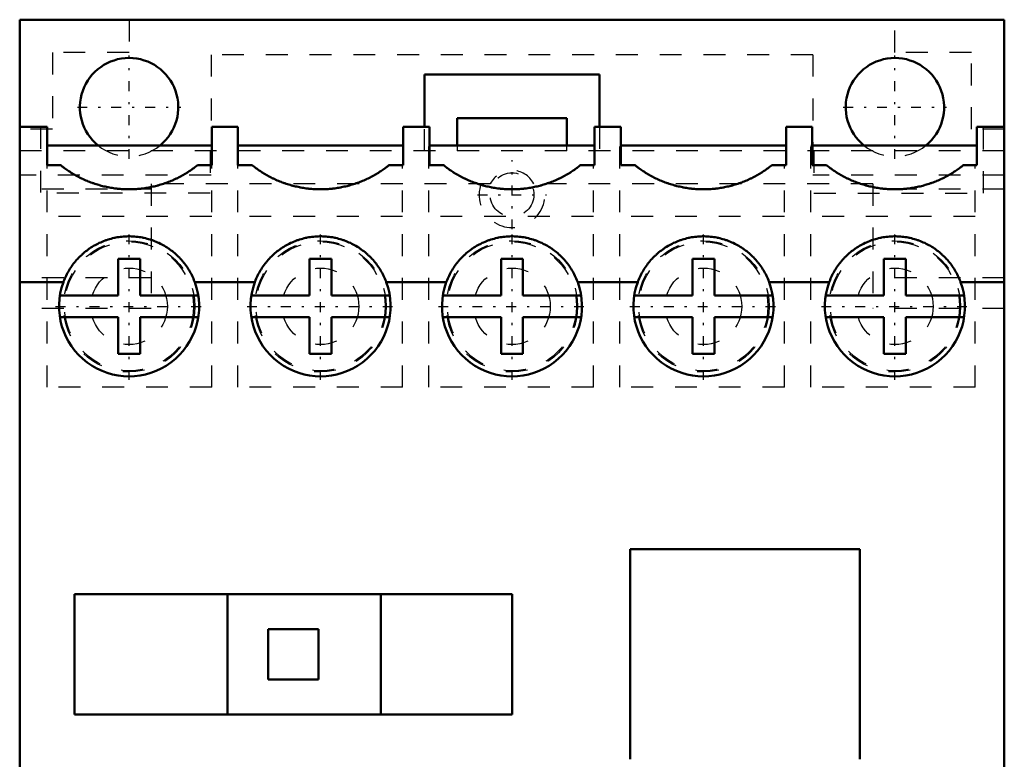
# Model space of a CAD drawing. Header units: millimetres. Extents: x 0 to 45, y -29 to 29.
# Tile 2 of 2: x 0 to 45, y -4.8 to 29. Entities that reach past the tile are written whole.
import ezdxf

# ---------------------------------------------------------------- set-up
doc = ezdxf.new("R2010")
doc.units = ezdxf.units.MM
doc.linetypes.add('Center', pattern=[1.5, 0.45, -0.5, 0.05, -0.5])
doc.linetypes.add('Dashed', pattern=[2, 1, -1])
for name, color, linetype, lineweight in [('AM_0', 7, 'Continuous', 30), ('AM_3', 7, 'Dashed', 5), ('AM_7', 7, 'Center', 5)]:
    doc.layers.add(name, color=color, linetype=linetype, lineweight=lineweight)

msp = doc.modelspace()

# ---------------------------------------------------------------- linework, layer by layer
at = {"layer": 'AM_0', "color": 7, "linetype": 'Continuous', "lineweight": 50}
for p, q in [((0, 29), (0, -29)), ((45, 29), (0, 29)), ((45, 29), (45, -29)), ((18.5, 24.1), (18.5, 26.5)), ((18.5, 26.5), (26.5, 26.5)), ((26.5, 26.5), (26.5, 24.1)), ((20, 24.5), (20, 23.25)), ((25, 24.5), (20, 24.5)), ((25, 23.25), (25, 24.5)), ((1.25, 24.1), (0, 24.1)), ((1.25, 22.35), (1.25, 24.1)), ((8.775, 24.1), (8.775, 22.35)), ((9.975, 24.1), (8.775, 24.1)), ((9.975, 22.35), (9.975, 24.1)), ((17.525, 24.1), (17.525, 22.35)), ((18.725, 24.1), (17.525, 24.1)), ((18.725, 22.35), (18.725, 24.1)), ((26.275, 24.1), (26.275, 22.35)), ((27.475, 24.1), (26.275, 24.1)), ((27.475, 22.35), (27.475, 24.1)), ((35.025, 24.1), (35.025, 22.35)), ((36.225, 24.1), (35.025, 24.1)), ((36.225, 22.35), (36.225, 24.1)), ((43.75, 24.1), (43.75, 22.35)), ((45, 24.1), (43.75, 24.1)), ((8.775, 23.25), (1.25, 23.25)), ((17.525, 23.25), (9.975, 23.25)), ((26.275, 23.25), (18.725, 23.25)), ((35.025, 23.25), (27.475, 23.25)), ((43.75, 23.25), (36.225, 23.25)), ((1.871, 22.35), (1.25, 22.35)), ((8.775, 22.35), (8.129, 22.35)), ((10.621, 22.35), (9.975, 22.35)), ((17.525, 22.35), (16.879, 22.35)), ((19.371, 22.35), (18.725, 22.35)), ((26.275, 22.35), (25.629, 22.35)), ((28.121, 22.35), (27.475, 22.35)), ((35.025, 22.35), (34.379, 22.35)), ((36.871, 22.35), (36.225, 22.35)), ((43.75, 22.35), (43.129, 22.35)), ((5.5, 18.075), (4.5, 18.075)), ((4.5, 18.075), (4.5, 16.4)), ((5.5, 16.4), (5.5, 18.075)), ((14.25, 18.075), (13.25, 18.075)), ((13.25, 18.075), (13.25, 16.4)), ((14.25, 16.4), (14.25, 18.075)), ((23, 18.075), (22, 18.075)), ((22, 18.075), (22, 16.4)), ((23, 16.4), (23, 18.075)), ((31.75, 18.075), (30.75, 18.075)), ((30.75, 18.075), (30.75, 16.4)), ((31.75, 16.4), (31.75, 18.075)), ((40.5, 18.075), (39.5, 18.075)), ((39.5, 18.075), (39.5, 16.4)), ((40.5, 16.4), (40.5, 18.075)), ((1.995, 17), (0, 17)), ((10.745, 17), (8.005, 17)), ((19.495, 17), (16.755, 17)), ((28.245, 17), (25.505, 17)), ((36.995, 17), (34.255, 17)), ((45, 17), (43.005, 17)), ((4.5, 16.4), (1.839, 16.4)), ((8.161, 16.4), (5.5, 16.4)), ((13.25, 16.4), (10.589, 16.4)), ((16.911, 16.4), (14.25, 16.4)), ((22, 16.4), (19.339, 16.4)), ((25.661, 16.4), (23, 16.4)), ((30.75, 16.4), (28.089, 16.4)), ((34.411, 16.4), (31.75, 16.4)), ((39.5, 16.4), (36.839, 16.4)), ((43.161, 16.4), (40.5, 16.4)), ((1.839, 15.4), (4.5, 15.4)), ((4.5, 15.4), (4.5, 13.725)), ((5.5, 13.725), (5.5, 15.4)), ((5.5, 15.4), (8.161, 15.4)), ((10.589, 15.4), (13.25, 15.4)), ((13.25, 15.4), (13.25, 13.725)), ((14.25, 13.725), (14.25, 15.4)), ((14.25, 15.4), (16.911, 15.4)), ((19.339, 15.4), (22, 15.4)), ((22, 15.4), (22, 13.725)), ((23, 13.725), (23, 15.4)), ((23, 15.4), (25.661, 15.4)), ((28.089, 15.4), (30.75, 15.4)), ((30.75, 15.4), (30.75, 13.725)), ((31.75, 13.725), (31.75, 15.4)), ((31.75, 15.4), (34.411, 15.4)), ((36.839, 15.4), (39.5, 15.4)), ((39.5, 15.4), (39.5, 13.725)), ((40.5, 13.725), (40.5, 15.4)), ((40.5, 15.4), (43.161, 15.4)), ((4.5, 13.725), (5.5, 13.725)), ((13.25, 13.725), (14.25, 13.725)), ((22, 13.725), (23, 13.725)), ((30.75, 13.725), (31.75, 13.725)), ((39.5, 13.725), (40.5, 13.725)), ((27.9, 4.8), (38.4, 4.8)), ((27.9, -4.8), (27.9, 4.8)), ((38.4, 4.8), (38.4, -4.8)), ((2.5, 2.75), (22.5, 2.75)), ((2.5, -2.75), (2.5, 2.75)), ((9.5, 2.75), (9.5, -2.75)), ((16.5, 2.75), (16.5, -2.75)), ((22.5, 2.75), (22.5, -2.75)), ((11.35, 1.15), (11.35, -1.15)), ((13.65, 1.15), (11.35, 1.15)), ((13.65, -1.15), (13.65, 1.15)), ((11.35, -1.15), (13.65, -1.15)), ((22.5, -2.75), (2.5, -2.75))]:
    msp.add_line(p, q, dxfattribs=at)
for points in [[(8.129, 22.35), (8.104, 22.33), (8.055, 22.292), (8.005, 22.254), (7.98, 22.235), (7.955, 22.217), (7.904, 22.18), (7.853, 22.144), (7.801, 22.109), (7.749, 22.074), (7.697, 22.04), (7.67, 22.023), (7.644, 22.006), (7.591, 21.973), (7.537, 21.941), (7.483, 21.91), (7.428, 21.879), (7.373, 21.849), (7.346, 21.834), (7.318, 21.82), (7.262, 21.791), (7.206, 21.763), (7.178, 21.749), (7.15, 21.736), (7.093, 21.709), (7.036, 21.683), (7.008, 21.671), (6.979, 21.658), (6.921, 21.634), (6.863, 21.61), (6.805, 21.587), (6.747, 21.565), (6.688, 21.543), (6.658, 21.533), (6.629, 21.523), (6.569, 21.503), (6.51, 21.483), (6.45, 21.465), (6.39, 21.447), (6.33, 21.43), (6.3, 21.422), (6.269, 21.414), (6.209, 21.398), (6.148, 21.384), (6.087, 21.37), (6.026, 21.356), (5.964, 21.344), (5.934, 21.338), (5.903, 21.332), (5.841, 21.321), (5.779, 21.311), (5.717, 21.302), (5.655, 21.293), (5.593, 21.285), (5.562, 21.282), (5.531, 21.278), (5.469, 21.272), (5.406, 21.267), (5.344, 21.262), (5.282, 21.258), (5.219, 21.255), (5.188, 21.254), (5.156, 21.252), (5.094, 21.251), (5.031, 21.25), (5, 21.25), (4.969, 21.25), (4.906, 21.251), (4.844, 21.252), (4.812, 21.254), (4.781, 21.255), (4.718, 21.258), (4.656, 21.262), (4.594, 21.267), (4.531, 21.272), (4.469, 21.278), (4.438, 21.282), (4.407, 21.285), (4.345, 21.293), (4.283, 21.302), (4.221, 21.311), (4.159, 21.321), (4.097, 21.332), (4.066, 21.338), (4.036, 21.344), (3.974, 21.356), (3.913, 21.37), (3.852, 21.384), (3.791, 21.398), (3.731, 21.414), (3.7, 21.422), (3.67, 21.43), (3.61, 21.447), (3.55, 21.465), (3.49, 21.483), (3.431, 21.503), (3.371, 21.523), (3.342, 21.533), (3.312, 21.543), (3.253, 21.565), (3.195, 21.587), (3.137, 21.61), (3.079, 21.634), (3.021, 21.658), (2.992, 21.671), (2.964, 21.683), (2.907, 21.709), (2.85, 21.736), (2.822, 21.749), (2.794, 21.763), (2.738, 21.791), (2.682, 21.82), (2.654, 21.834), (2.627, 21.849), (2.572, 21.879), (2.517, 21.91), (2.463, 21.941), (2.409, 21.973), (2.356, 22.006), (2.33, 22.023), (2.303, 22.04), (2.251, 22.074), (2.199, 22.109), (2.147, 22.144), (2.096, 22.18), (2.045, 22.217), (2.02, 22.235), (1.995, 22.254), (1.945, 22.292), (1.896, 22.33), (1.871, 22.35)], [(16.879, 22.35), (16.854, 22.33), (16.805, 22.292), (16.755, 22.254), (16.73, 22.235), (16.705, 22.217), (16.654, 22.18), (16.603, 22.144), (16.551, 22.109), (16.499, 22.074), (16.447, 22.04), (16.42, 22.023), (16.394, 22.006), (16.341, 21.973), (16.287, 21.941), (16.233, 21.91), (16.178, 21.879), (16.123, 21.849), (16.096, 21.834), (16.068, 21.82), (16.012, 21.791), (15.956, 21.763), (15.928, 21.749), (15.9, 21.736), (15.843, 21.709), (15.786, 21.683), (15.758, 21.671), (15.729, 21.658), (15.671, 21.634), (15.613, 21.61), (15.555, 21.587), (15.497, 21.565), (15.438, 21.543), (15.408, 21.533), (15.379, 21.523), (15.319, 21.503), (15.26, 21.483), (15.2, 21.465), (15.14, 21.447), (15.08, 21.43), (15.05, 21.422), (15.019, 21.414), (14.959, 21.398), (14.898, 21.384), (14.837, 21.37), (14.776, 21.356), (14.714, 21.344), (14.684, 21.338), (14.653, 21.332), (14.591, 21.321), (14.529, 21.311), (14.467, 21.302), (14.405, 21.293), (14.343, 21.285), (14.312, 21.282), (14.281, 21.278), (14.219, 21.272), (14.156, 21.267), (14.094, 21.262), (14.032, 21.258), (13.969, 21.255), (13.938, 21.254), (13.906, 21.252), (13.844, 21.251), (13.781, 21.25), (13.75, 21.25), (13.719, 21.25), (13.656, 21.251), (13.594, 21.252), (13.562, 21.254), (13.531, 21.255), (13.468, 21.258), (13.406, 21.262), (13.344, 21.267), (13.281, 21.272), (13.219, 21.278), (13.188, 21.282), (13.157, 21.285), (13.095, 21.293), (13.033, 21.302), (12.971, 21.311), (12.909, 21.321), (12.847, 21.332), (12.816, 21.338), (12.786, 21.344), (12.724, 21.356), (12.663, 21.37), (12.602, 21.384), (12.541, 21.398), (12.481, 21.414), (12.45, 21.422), (12.42, 21.43), (12.36, 21.447), (12.3, 21.465), (12.24, 21.483), (12.181, 21.503), (12.121, 21.523), (12.092, 21.533), (12.062, 21.543), (12.003, 21.565), (11.945, 21.587), (11.887, 21.61), (11.829, 21.634), (11.771, 21.658), (11.742, 21.671), (11.714, 21.683), (11.657, 21.709), (11.6, 21.736), (11.572, 21.749), (11.544, 21.763), (11.488, 21.791), (11.432, 21.82), (11.404, 21.834), (11.377, 21.849), (11.322, 21.879), (11.267, 21.91), (11.213, 21.941), (11.159, 21.973), (11.106, 22.006), (11.08, 22.023), (11.053, 22.04), (11.001, 22.074), (10.949, 22.109), (10.897, 22.144), (10.846, 22.18), (10.795, 22.217), (10.77, 22.235), (10.745, 22.254), (10.695, 22.292), (10.646, 22.33), (10.621, 22.35)], [(25.629, 22.35), (25.604, 22.33), (25.555, 22.292), (25.505, 22.254), (25.48, 22.235), (25.455, 22.217), (25.404, 22.18), (25.353, 22.144), (25.301, 22.109), (25.249, 22.074), (25.197, 22.04), (25.17, 22.023), (25.144, 22.006), (25.091, 21.973), (25.037, 21.941), (24.983, 21.91), (24.928, 21.879), (24.873, 21.849), (24.846, 21.834), (24.818, 21.82), (24.762, 21.791), (24.706, 21.763), (24.678, 21.749), (24.65, 21.736), (24.593, 21.709), (24.536, 21.683), (24.508, 21.671), (24.479, 21.658), (24.421, 21.634), (24.363, 21.61), (24.305, 21.587), (24.247, 21.565), (24.188, 21.543), (24.158, 21.533), (24.129, 21.523), (24.069, 21.503), (24.01, 21.483), (23.95, 21.465), (23.89, 21.447), (23.83, 21.43), (23.8, 21.422), (23.769, 21.414), (23.709, 21.398), (23.648, 21.384), (23.587, 21.37), (23.526, 21.356), (23.464, 21.344), (23.434, 21.338), (23.403, 21.332), (23.341, 21.321), (23.279, 21.311), (23.217, 21.302), (23.155, 21.293), (23.093, 21.285), (23.062, 21.282), (23.031, 21.278), (22.969, 21.272), (22.906, 21.267), (22.844, 21.262), (22.782, 21.258), (22.719, 21.255), (22.688, 21.254), (22.656, 21.252), (22.594, 21.251), (22.531, 21.25), (22.5, 21.25), (22.469, 21.25), (22.406, 21.251), (22.344, 21.252), (22.312, 21.254), (22.281, 21.255), (22.218, 21.258), (22.156, 21.262), (22.094, 21.267), (22.031, 21.272), (21.969, 21.278), (21.938, 21.282), (21.907, 21.285), (21.845, 21.293), (21.783, 21.302), (21.721, 21.311), (21.659, 21.321), (21.597, 21.332), (21.566, 21.338), (21.536, 21.344), (21.474, 21.356), (21.413, 21.37), (21.352, 21.384), (21.291, 21.398), (21.231, 21.414), (21.2, 21.422), (21.17, 21.43), (21.11, 21.447), (21.05, 21.465), (20.99, 21.483), (20.931, 21.503), (20.871, 21.523), (20.842, 21.533), (20.812, 21.543), (20.753, 21.565), (20.695, 21.587), (20.637, 21.61), (20.579, 21.634), (20.521, 21.658), (20.492, 21.671), (20.464, 21.683), (20.407, 21.709), (20.35, 21.736), (20.322, 21.749), (20.294, 21.763), (20.238, 21.791), (20.182, 21.82), (20.154, 21.834), (20.127, 21.849), (20.072, 21.879), (20.017, 21.91), (19.963, 21.941), (19.909, 21.973), (19.856, 22.006), (19.83, 22.023), (19.803, 22.04), (19.751, 22.074), (19.699, 22.109), (19.647, 22.144), (19.596, 22.18), (19.545, 22.217), (19.52, 22.235), (19.495, 22.254), (19.445, 22.292), (19.396, 22.33), (19.371, 22.35)], [(34.379, 22.35), (34.354, 22.33), (34.305, 22.292), (34.255, 22.254), (34.23, 22.235), (34.205, 22.217), (34.154, 22.18), (34.103, 22.144), (34.051, 22.109), (33.999, 22.074), (33.947, 22.04), (33.92, 22.023), (33.894, 22.006), (33.841, 21.973), (33.787, 21.941), (33.733, 21.91), (33.678, 21.879), (33.623, 21.849), (33.596, 21.834), (33.568, 21.82), (33.512, 21.791), (33.456, 21.763), (33.428, 21.749), (33.4, 21.736), (33.343, 21.709), (33.286, 21.683), (33.258, 21.671), (33.229, 21.658), (33.171, 21.634), (33.113, 21.61), (33.055, 21.587), (32.997, 21.565), (32.938, 21.543), (32.908, 21.533), (32.879, 21.523), (32.819, 21.503), (32.76, 21.483), (32.7, 21.465), (32.64, 21.447), (32.58, 21.43), (32.55, 21.422), (32.519, 21.414), (32.459, 21.398), (32.398, 21.384), (32.337, 21.37), (32.276, 21.356), (32.214, 21.344), (32.184, 21.338), (32.153, 21.332), (32.091, 21.321), (32.029, 21.311), (31.967, 21.302), (31.905, 21.293), (31.843, 21.285), (31.812, 21.282), (31.781, 21.278), (31.719, 21.272), (31.656, 21.267), (31.594, 21.262), (31.532, 21.258), (31.469, 21.255), (31.438, 21.254), (31.406, 21.252), (31.344, 21.251), (31.281, 21.25), (31.25, 21.25), (31.219, 21.25), (31.156, 21.251), (31.094, 21.252), (31.062, 21.254), (31.031, 21.255), (30.968, 21.258), (30.906, 21.262), (30.844, 21.267), (30.781, 21.272), (30.719, 21.278), (30.688, 21.282), (30.657, 21.285), (30.595, 21.293), (30.533, 21.302), (30.471, 21.311), (30.409, 21.321), (30.347, 21.332), (30.316, 21.338), (30.286, 21.344), (30.224, 21.356), (30.163, 21.37), (30.102, 21.384), (30.041, 21.398), (29.981, 21.414), (29.95, 21.422), (29.92, 21.43), (29.86, 21.447), (29.8, 21.465), (29.74, 21.483), (29.681, 21.503), (29.621, 21.523), (29.592, 21.533), (29.562, 21.543), (29.503, 21.565), (29.445, 21.587), (29.387, 21.61), (29.329, 21.634), (29.271, 21.658), (29.242, 21.671), (29.214, 21.683), (29.157, 21.709), (29.1, 21.736), (29.072, 21.749), (29.044, 21.763), (28.988, 21.791), (28.932, 21.82), (28.904, 21.834), (28.877, 21.849), (28.822, 21.879), (28.767, 21.91), (28.713, 21.941), (28.659, 21.973), (28.606, 22.006), (28.58, 22.023), (28.553, 22.04), (28.501, 22.074), (28.449, 22.109), (28.397, 22.144), (28.346, 22.18), (28.295, 22.217), (28.27, 22.235), (28.245, 22.254), (28.195, 22.292), (28.146, 22.33), (28.121, 22.35)], [(43.129, 22.35), (43.104, 22.33), (43.055, 22.292), (43.005, 22.254), (42.98, 22.235), (42.955, 22.217), (42.904, 22.18), (42.853, 22.144), (42.801, 22.109), (42.749, 22.074), (42.697, 22.04), (42.67, 22.023), (42.644, 22.006), (42.591, 21.973), (42.537, 21.941), (42.483, 21.91), (42.428, 21.879), (42.373, 21.849), (42.346, 21.834), (42.318, 21.82), (42.262, 21.791), (42.206, 21.763), (42.178, 21.749), (42.15, 21.736), (42.093, 21.709), (42.036, 21.683), (42.008, 21.671), (41.979, 21.658), (41.921, 21.634), (41.863, 21.61), (41.805, 21.587), (41.747, 21.565), (41.688, 21.543), (41.658, 21.533), (41.629, 21.523), (41.569, 21.503), (41.51, 21.483), (41.45, 21.465), (41.39, 21.447), (41.33, 21.43), (41.3, 21.422), (41.269, 21.414), (41.209, 21.398), (41.148, 21.384), (41.087, 21.37), (41.026, 21.356), (40.964, 21.344), (40.934, 21.338), (40.903, 21.332), (40.841, 21.321), (40.779, 21.311), (40.717, 21.302), (40.655, 21.293), (40.593, 21.285), (40.562, 21.282), (40.531, 21.278), (40.469, 21.272), (40.406, 21.267), (40.344, 21.262), (40.282, 21.258), (40.219, 21.255), (40.188, 21.254), (40.156, 21.252), (40.094, 21.251), (40.031, 21.25), (40, 21.25), (39.969, 21.25), (39.906, 21.251), (39.844, 21.252), (39.812, 21.254), (39.781, 21.255), (39.718, 21.258), (39.656, 21.262), (39.594, 21.267), (39.531, 21.272), (39.469, 21.278), (39.438, 21.282), (39.407, 21.285), (39.345, 21.293), (39.283, 21.302), (39.221, 21.311), (39.159, 21.321), (39.097, 21.332), (39.066, 21.338), (39.036, 21.344), (38.974, 21.356), (38.913, 21.37), (38.852, 21.384), (38.791, 21.398), (38.731, 21.414), (38.7, 21.422), (38.67, 21.43), (38.61, 21.447), (38.55, 21.465), (38.49, 21.483), (38.431, 21.503), (38.371, 21.523), (38.342, 21.533), (38.312, 21.543), (38.253, 21.565), (38.195, 21.587), (38.137, 21.61), (38.079, 21.634), (38.021, 21.658), (37.992, 21.671), (37.964, 21.683), (37.907, 21.709), (37.85, 21.736), (37.822, 21.749), (37.794, 21.763), (37.738, 21.791), (37.682, 21.82), (37.654, 21.834), (37.627, 21.849), (37.572, 21.879), (37.517, 21.91), (37.463, 21.941), (37.409, 21.973), (37.356, 22.006), (37.33, 22.023), (37.303, 22.04), (37.251, 22.074), (37.199, 22.109), (37.147, 22.144), (37.096, 22.18), (37.045, 22.217), (37.02, 22.235), (36.995, 22.254), (36.945, 22.292), (36.896, 22.33), (36.871, 22.35)], [(1.995, 17), (2.008, 17.034), (2.034, 17.101), (2.062, 17.168), (2.076, 17.201), (2.091, 17.234), (2.122, 17.299), (2.154, 17.364), (2.188, 17.428), (2.224, 17.491), (2.26, 17.553), (2.279, 17.584), (2.298, 17.615), (2.338, 17.675), (2.378, 17.735), (2.421, 17.794), (2.464, 17.852), (2.509, 17.908), (2.532, 17.936), (2.555, 17.964), (2.602, 18.019), (2.65, 18.072), (2.675, 18.099), (2.7, 18.125), (2.751, 18.176), (2.803, 18.227), (2.829, 18.251), (2.856, 18.276), (2.91, 18.323), (2.966, 18.37), (3.022, 18.415), (3.079, 18.459), (3.137, 18.502), (3.167, 18.523), (3.197, 18.544), (3.257, 18.584), (3.318, 18.622), (3.38, 18.66), (3.443, 18.695), (3.506, 18.73), (3.538, 18.747), (3.57, 18.763), (3.636, 18.795), (3.701, 18.825), (3.768, 18.853), (3.835, 18.88), (3.902, 18.906), (3.936, 18.918), (3.97, 18.93), (4.039, 18.952), (4.108, 18.973), (4.178, 18.993), (4.248, 19.01), (4.319, 19.027), (4.354, 19.034), (4.389, 19.041), (4.46, 19.054), (4.532, 19.066), (4.603, 19.075), (4.675, 19.083), (4.747, 19.09), (4.783, 19.093), (4.819, 19.095), (4.892, 19.098), (4.964, 19.1), (5, 19.1), (5.036, 19.1), (5.108, 19.098), (5.181, 19.095), (5.217, 19.093), (5.253, 19.09), (5.325, 19.083), (5.397, 19.075), (5.468, 19.066), (5.54, 19.054), (5.611, 19.041), (5.646, 19.034), (5.681, 19.027), (5.752, 19.01), (5.822, 18.993), (5.892, 18.973), (5.961, 18.952), (6.03, 18.93), (6.064, 18.918), (6.098, 18.906), (6.165, 18.88), (6.232, 18.853), (6.299, 18.825), (6.364, 18.795), (6.43, 18.763), (6.462, 18.747), (6.494, 18.73), (6.557, 18.695), (6.62, 18.66), (6.682, 18.622), (6.743, 18.584), (6.803, 18.544), (6.833, 18.523), (6.863, 18.502), (6.921, 18.459), (6.978, 18.415), (7.034, 18.37), (7.09, 18.323), (7.144, 18.276), (7.171, 18.251), (7.197, 18.227), (7.249, 18.176), (7.3, 18.125), (7.325, 18.099), (7.35, 18.072), (7.398, 18.019), (7.445, 17.964), (7.468, 17.936), (7.491, 17.908), (7.536, 17.852), (7.579, 17.794), (7.622, 17.735), (7.662, 17.675), (7.702, 17.615), (7.721, 17.584), (7.74, 17.553), (7.776, 17.491), (7.812, 17.428), (7.846, 17.364), (7.878, 17.299), (7.909, 17.234), (7.924, 17.201), (7.938, 17.168), (7.966, 17.101), (7.992, 17.034), (8.005, 17)], [(10.745, 17), (10.758, 17.034), (10.784, 17.101), (10.812, 17.168), (10.826, 17.201), (10.841, 17.234), (10.872, 17.299), (10.904, 17.364), (10.938, 17.428), (10.974, 17.491), (11.01, 17.553), (11.029, 17.584), (11.048, 17.615), (11.088, 17.675), (11.128, 17.735), (11.171, 17.794), (11.214, 17.852), (11.259, 17.908), (11.282, 17.936), (11.305, 17.964), (11.352, 18.019), (11.4, 18.072), (11.425, 18.099), (11.45, 18.125), (11.501, 18.176), (11.553, 18.227), (11.579, 18.251), (11.606, 18.276), (11.66, 18.323), (11.716, 18.37), (11.772, 18.415), (11.829, 18.459), (11.887, 18.502), (11.917, 18.523), (11.947, 18.544), (12.007, 18.584), (12.068, 18.622), (12.13, 18.66), (12.193, 18.695), (12.256, 18.73), (12.288, 18.747), (12.32, 18.763), (12.386, 18.795), (12.451, 18.825), (12.518, 18.853), (12.585, 18.88), (12.652, 18.906), (12.686, 18.918), (12.72, 18.93), (12.789, 18.952), (12.858, 18.973), (12.928, 18.993), (12.998, 19.01), (13.069, 19.027), (13.104, 19.034), (13.139, 19.041), (13.21, 19.054), (13.282, 19.066), (13.353, 19.075), (13.425, 19.083), (13.497, 19.09), (13.533, 19.093), (13.569, 19.095), (13.642, 19.098), (13.714, 19.1), (13.75, 19.1), (13.786, 19.1), (13.858, 19.098), (13.931, 19.095), (13.967, 19.093), (14.003, 19.09), (14.075, 19.083), (14.147, 19.075), (14.218, 19.066), (14.29, 19.054), (14.361, 19.041), (14.396, 19.034), (14.431, 19.027), (14.502, 19.01), (14.572, 18.993), (14.642, 18.973), (14.711, 18.952), (14.78, 18.93), (14.814, 18.918), (14.848, 18.906), (14.915, 18.88), (14.982, 18.853), (15.049, 18.825), (15.114, 18.795), (15.18, 18.763), (15.212, 18.747), (15.244, 18.73), (15.307, 18.695), (15.37, 18.66), (15.432, 18.622), (15.493, 18.584), (15.553, 18.544), (15.583, 18.523), (15.613, 18.502), (15.671, 18.459), (15.728, 18.415), (15.784, 18.37), (15.84, 18.323), (15.894, 18.276), (15.921, 18.251), (15.947, 18.227), (15.999, 18.176), (16.05, 18.125), (16.075, 18.099), (16.1, 18.072), (16.148, 18.019), (16.195, 17.964), (16.218, 17.936), (16.241, 17.908), (16.286, 17.852), (16.329, 17.794), (16.372, 17.735), (16.412, 17.675), (16.452, 17.615), (16.471, 17.584), (16.49, 17.553), (16.526, 17.491), (16.562, 17.428), (16.596, 17.364), (16.628, 17.299), (16.659, 17.234), (16.674, 17.201), (16.688, 17.168), (16.716, 17.101), (16.742, 17.034), (16.755, 17)], [(19.495, 17), (19.508, 17.034), (19.534, 17.101), (19.562, 17.168), (19.576, 17.201), (19.591, 17.234), (19.622, 17.299), (19.654, 17.364), (19.688, 17.428), (19.724, 17.491), (19.76, 17.553), (19.779, 17.584), (19.798, 17.615), (19.838, 17.675), (19.878, 17.735), (19.921, 17.794), (19.964, 17.852), (20.009, 17.908), (20.032, 17.936), (20.055, 17.964), (20.102, 18.019), (20.15, 18.072), (20.175, 18.099), (20.2, 18.125), (20.251, 18.176), (20.303, 18.227), (20.329, 18.251), (20.356, 18.276), (20.41, 18.323), (20.466, 18.37), (20.522, 18.415), (20.579, 18.459), (20.637, 18.502), (20.667, 18.523), (20.697, 18.544), (20.757, 18.584), (20.818, 18.622), (20.88, 18.66), (20.943, 18.695), (21.006, 18.73), (21.038, 18.747), (21.07, 18.763), (21.136, 18.795), (21.201, 18.825), (21.268, 18.853), (21.335, 18.88), (21.402, 18.906), (21.436, 18.918), (21.47, 18.93), (21.539, 18.952), (21.608, 18.973), (21.678, 18.993), (21.748, 19.01), (21.819, 19.027), (21.854, 19.034), (21.889, 19.041), (21.96, 19.054), (22.032, 19.066), (22.103, 19.075), (22.175, 19.083), (22.247, 19.09), (22.283, 19.093), (22.319, 19.095), (22.392, 19.098), (22.464, 19.1), (22.5, 19.1), (22.536, 19.1), (22.608, 19.098), (22.681, 19.095), (22.717, 19.093), (22.753, 19.09), (22.825, 19.083), (22.897, 19.075), (22.968, 19.066), (23.04, 19.054), (23.111, 19.041), (23.146, 19.034), (23.181, 19.027), (23.252, 19.01), (23.322, 18.993), (23.392, 18.973), (23.461, 18.952), (23.53, 18.93), (23.564, 18.918), (23.598, 18.906), (23.665, 18.88), (23.732, 18.853), (23.799, 18.825), (23.864, 18.795), (23.93, 18.763), (23.962, 18.747), (23.994, 18.73), (24.057, 18.695), (24.12, 18.66), (24.182, 18.622), (24.243, 18.584), (24.303, 18.544), (24.333, 18.523), (24.363, 18.502), (24.421, 18.459), (24.478, 18.415), (24.534, 18.37), (24.59, 18.323), (24.644, 18.276), (24.671, 18.251), (24.697, 18.227), (24.749, 18.176), (24.8, 18.125), (24.825, 18.099), (24.85, 18.072), (24.898, 18.019), (24.945, 17.964), (24.968, 17.936), (24.991, 17.908), (25.036, 17.852), (25.079, 17.794), (25.122, 17.735), (25.162, 17.675), (25.202, 17.615), (25.221, 17.584), (25.24, 17.553), (25.276, 17.491), (25.312, 17.428), (25.346, 17.364), (25.378, 17.299), (25.409, 17.234), (25.424, 17.201), (25.438, 17.168), (25.466, 17.101), (25.492, 17.034), (25.505, 17)], [(28.245, 17), (28.258, 17.034), (28.284, 17.101), (28.312, 17.168), (28.326, 17.201), (28.341, 17.234), (28.372, 17.299), (28.404, 17.364), (28.438, 17.428), (28.474, 17.491), (28.51, 17.553), (28.529, 17.584), (28.548, 17.615), (28.588, 17.675), (28.628, 17.735), (28.671, 17.794), (28.714, 17.852), (28.759, 17.908), (28.782, 17.936), (28.805, 17.964), (28.852, 18.019), (28.9, 18.072), (28.925, 18.099), (28.95, 18.125), (29.001, 18.176), (29.053, 18.227), (29.079, 18.251), (29.106, 18.276), (29.16, 18.323), (29.216, 18.37), (29.272, 18.415), (29.329, 18.459), (29.387, 18.502), (29.417, 18.523), (29.447, 18.544), (29.507, 18.584), (29.568, 18.622), (29.63, 18.66), (29.693, 18.695), (29.756, 18.73), (29.788, 18.747), (29.82, 18.763), (29.886, 18.795), (29.951, 18.825), (30.018, 18.853), (30.085, 18.88), (30.152, 18.906), (30.186, 18.918), (30.22, 18.93), (30.289, 18.952), (30.358, 18.973), (30.428, 18.993), (30.498, 19.01), (30.569, 19.027), (30.604, 19.034), (30.639, 19.041), (30.71, 19.054), (30.782, 19.066), (30.853, 19.075), (30.925, 19.083), (30.997, 19.09), (31.033, 19.093), (31.069, 19.095), (31.142, 19.098), (31.214, 19.1), (31.25, 19.1), (31.286, 19.1), (31.358, 19.098), (31.431, 19.095), (31.467, 19.093), (31.503, 19.09), (31.575, 19.083), (31.647, 19.075), (31.718, 19.066), (31.79, 19.054), (31.861, 19.041), (31.896, 19.034), (31.931, 19.027), (32.002, 19.01), (32.072, 18.993), (32.142, 18.973), (32.211, 18.952), (32.28, 18.93), (32.314, 18.918), (32.348, 18.906), (32.415, 18.88), (32.482, 18.853), (32.549, 18.825), (32.614, 18.795), (32.68, 18.763), (32.712, 18.747), (32.744, 18.73), (32.807, 18.695), (32.87, 18.66), (32.932, 18.622), (32.993, 18.584), (33.053, 18.544), (33.083, 18.523), (33.113, 18.502), (33.171, 18.459), (33.228, 18.415), (33.284, 18.37), (33.34, 18.323), (33.394, 18.276), (33.421, 18.251), (33.447, 18.227), (33.499, 18.176), (33.55, 18.125), (33.575, 18.099), (33.6, 18.072), (33.648, 18.019), (33.695, 17.964), (33.718, 17.936), (33.741, 17.908), (33.786, 17.852), (33.829, 17.794), (33.872, 17.735), (33.912, 17.675), (33.952, 17.615), (33.971, 17.584), (33.99, 17.553), (34.026, 17.491), (34.062, 17.428), (34.096, 17.364), (34.128, 17.299), (34.159, 17.234), (34.174, 17.201), (34.188, 17.168), (34.216, 17.101), (34.242, 17.034), (34.255, 17)], [(36.995, 17), (37.008, 17.034), (37.034, 17.101), (37.062, 17.168), (37.076, 17.201), (37.091, 17.234), (37.122, 17.299), (37.154, 17.364), (37.188, 17.428), (37.224, 17.491), (37.26, 17.553), (37.279, 17.584), (37.298, 17.615), (37.338, 17.675), (37.378, 17.735), (37.421, 17.794), (37.464, 17.852), (37.509, 17.908), (37.532, 17.936), (37.555, 17.964), (37.602, 18.019), (37.65, 18.072), (37.675, 18.099), (37.7, 18.125), (37.751, 18.176), (37.803, 18.227), (37.829, 18.251), (37.856, 18.276), (37.91, 18.323), (37.966, 18.37), (38.022, 18.415), (38.079, 18.459), (38.137, 18.502), (38.167, 18.523), (38.197, 18.544), (38.257, 18.584), (38.318, 18.622), (38.38, 18.66), (38.443, 18.695), (38.506, 18.73), (38.538, 18.747), (38.57, 18.763), (38.636, 18.795), (38.701, 18.825), (38.768, 18.853), (38.835, 18.88), (38.902, 18.906), (38.936, 18.918), (38.97, 18.93), (39.039, 18.952), (39.108, 18.973), (39.178, 18.993), (39.248, 19.01), (39.319, 19.027), (39.354, 19.034), (39.389, 19.041), (39.46, 19.054), (39.532, 19.066), (39.603, 19.075), (39.675, 19.083), (39.747, 19.09), (39.783, 19.093), (39.819, 19.095), (39.892, 19.098), (39.964, 19.1), (40, 19.1), (40.036, 19.1), (40.108, 19.098), (40.181, 19.095), (40.217, 19.093), (40.253, 19.09), (40.325, 19.083), (40.397, 19.075), (40.468, 19.066), (40.54, 19.054), (40.611, 19.041), (40.646, 19.034), (40.681, 19.027), (40.752, 19.01), (40.822, 18.993), (40.892, 18.973), (40.961, 18.952), (41.03, 18.93), (41.064, 18.918), (41.098, 18.906), (41.165, 18.88), (41.232, 18.853), (41.299, 18.825), (41.364, 18.795), (41.43, 18.763), (41.462, 18.747), (41.494, 18.73), (41.557, 18.695), (41.62, 18.66), (41.682, 18.622), (41.743, 18.584), (41.803, 18.544), (41.833, 18.523), (41.863, 18.502), (41.921, 18.459), (41.978, 18.415), (42.034, 18.37), (42.09, 18.323), (42.144, 18.276), (42.171, 18.251), (42.197, 18.227), (42.249, 18.176), (42.3, 18.125), (42.325, 18.099), (42.35, 18.072), (42.398, 18.019), (42.445, 17.964), (42.468, 17.936), (42.491, 17.908), (42.536, 17.852), (42.579, 17.794), (42.622, 17.735), (42.662, 17.675), (42.702, 17.615), (42.721, 17.584), (42.74, 17.553), (42.776, 17.491), (42.812, 17.428), (42.846, 17.364), (42.878, 17.299), (42.909, 17.234), (42.924, 17.201), (42.938, 17.168), (42.966, 17.101), (42.992, 17.034), (43.005, 17)]]:
    msp.add_lwpolyline(points, dxfattribs=at)
for centre, radius, start, end in [((5, 25), 2.25, 308.9424, 231.0576), ((40, 25), 2.25, 308.9424, 231.0576), ((5, 15.9), 3.2, 159.8945, 20.1055), ((13.75, 15.9), 3.2, 159.8945, 20.1055), ((22.5, 15.9), 3.2, 159.8945, 20.1055), ((31.25, 15.9), 3.2, 159.8945, 20.1055), ((40, 15.9), 3.2, 159.8945, 20.1055)]:
    msp.add_arc(centre, radius, start, end, dxfattribs=at)
at = {"layer": 'AM_3', "color": 6, "linetype": 'Dashed', "lineweight": 25}
for p, q in [((5, 29), (5, 27.5)), ((40, 27.5), (40, 29)), ((1.5, 27.5), (1.5, 24)), ((5, 27.5), (1.5, 27.5)), ((43.5, 27.5), (40, 27.5)), ((43.5, 24), (43.5, 27.5)), ((8.75, 27.4), (8.75, 21.5)), ((36.25, 27.4), (8.75, 27.4)), ((36.25, 27.4), (36.25, 21.5)), ((1.5, 24), (0, 24)), ((0.95, 24.1), (0.95, 21.075)), ((18.5, 23), (18.5, 24.1)), ((18.7, 12.2), (18.7, 24.1)), ((26.5, 24.1), (26.5, 23)), ((27.425, 12.2), (27.425, 24.1)), ((36.15, 12.2), (36.15, 24.1)), ((45, 24), (43.5, 24)), ((44.05, 21.075), (44.05, 24.1)), ((45, 23), (0, 23)), ((8.7, 23), (8.7, 21.075)), ((18.725, 23.25), (18.7, 23.25)), ((20, 23.25), (20, 23)), ((25, 23), (25, 23.25)), ((27.475, 23.25), (27.425, 23.25)), ((36.225, 23.25), (36.15, 23.25)), ((36.3, 23), (36.3, 21.075)), ((1.25, 12.2), (1.25, 22.35)), ((8.775, 12.2), (8.775, 22.35)), ((9.975, 12.2), (9.975, 22.35)), ((17.5, 12.2), (17.5, 22.35)), ((26.225, 12.2), (26.225, 22.35)), ((34.95, 12.2), (34.95, 22.35)), ((43.675, 12.2), (43.675, 22.35)), ((8.75, 21.9), (0, 21.9)), ((45, 21.9), (36.25, 21.9)), ((6.01, 21.25), (0, 21.25)), ((21.508, 21.5), (6.01, 21.5)), ((6.01, 21.5), (6.01, 15.8)), ((38.99, 21.5), (23.492, 21.5)), ((38.99, 21.5), (38.99, 15.8)), ((45, 21.25), (38.99, 21.25)), ((8.7, 21.075), (0.95, 21.075)), ((36.3, 21.075), (44.05, 21.075)), ((8.775, 20), (1.25, 20)), ((17.5, 20), (9.975, 20)), ((26.225, 20), (18.7, 20)), ((34.95, 20), (27.425, 20)), ((43.675, 20), (36.15, 20)), ((6.01, 17.2), (0, 17.2)), ((45, 17.2), (38.99, 17.2)), ((6.01, 15.8), (0, 15.8)), ((45, 15.8), (38.99, 15.8)), ((8.775, 12.2), (1.25, 12.2)), ((17.5, 12.2), (9.975, 12.2)), ((26.225, 12.2), (18.7, 12.2)), ((34.95, 12.2), (27.425, 12.2)), ((43.675, 12.2), (36.15, 12.2))]:
    msp.add_line(p, q, dxfattribs=at)
for centre, radius in [((22.5, 21), 1), ((22.5, 15.9), 3), ((31.25, 15.9), 3), ((40, 15.9), 3), ((5, 15.9), 3), ((5, 15.9), 2.949), ((13.75, 15.9), 3), ((13.75, 15.9), 2.949), ((22.5, 15.9), 2.949), ((31.25, 15.9), 2.949), ((40, 15.9), 2.949), ((5, 15.9), 1.75), ((13.75, 15.9), 1.75), ((22.5, 15.9), 1.75), ((31.25, 15.9), 1.75), ((40, 15.9), 1.75)]:
    msp.add_circle(centre, radius, dxfattribs=at)
for centre, radius, start, end in [((5, 25), 2.25, 231.0576, 308.9424), ((40, 25), 2.25, 231.0576, 308.9424), ((22.5, 21), 1.111, 26.7437, 153.2563), ((22.5, 21), 1.5, 160.5288, 19.4712)]:
    msp.add_arc(centre, radius, start, end, dxfattribs=at)
at = {"layer": 'AM_7', "color": 4, "linetype": 'Center', "lineweight": 25}
for p, q in [((5, 22.637), (5, 27.362)), ((40, 22.637), (40, 27.362)), ((2.638, 25), (7.363, 25)), ((37.638, 25), (42.362, 25)), ((22.5, 19.425), (22.5, 22.575)), ((20.925, 21), (24.075, 21)), ((5, 12.54), (5, 19.26)), ((13.75, 12.54), (13.75, 19.26)), ((22.5, 12.54), (22.5, 19.26)), ((31.25, 12.54), (31.25, 19.26)), ((40, 12.54), (40, 19.26)), ((1.64, 15.9), (8.36, 15.9)), ((10.39, 15.9), (17.11, 15.9)), ((19.14, 15.9), (25.86, 15.9)), ((27.89, 15.9), (34.61, 15.9)), ((36.64, 15.9), (43.36, 15.9))]:
    msp.add_line(p, q, dxfattribs=at)

doc.saveas('drawing.dxf')
